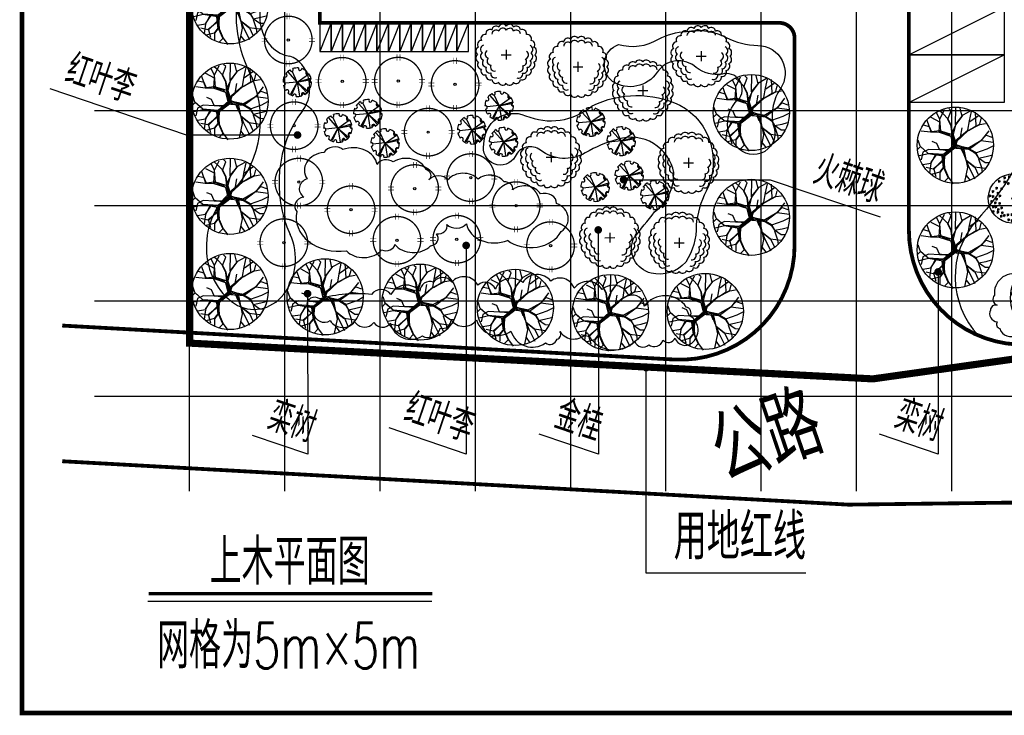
# Model space of a CAD drawing. Header units: millimetres. Extents: x -64078 to -62795, y 13127 to 13405.
# Tile 1 of 51: x -64074 to -63868, y 13127 to 13273. Entities that reach past the tile are written whole.
import ezdxf
from ezdxf.enums import TextEntityAlignment as Align

# ---------------------------------------------------------------- set-up
doc = ezdxf.new("R2010")
doc.units = ezdxf.units.MM
doc.header["$LTSCALE"] = 1000
doc.header["$MEASUREMENT"] = 0
for name, pattern in [('ACAD_ISO02W100', [15, 12, -3]), ('DASH', [0.35, 0.25, -0.1]), ('X3', [5, 4, -1])]:
    doc.linetypes.add(name, pattern=pattern)
for name, color, linetype in [('A绿-1', 94, 'Continuous'), ('DIM_LEAD', 3, 'Continuous'), ('DIM_SYMB', 3, 'Continuous'), ('dixing', 251, 'ACAD_ISO02W100'), ('DLSS', 4, 'Continuous'), ('JMD', 6, 'Continuous'), ('LH', 94, 'Continuous'), ('PUB_TEXT', 7, 'Continuous'), ('SYN_TK', 7, 'Continuous'), ('TREE', 74, 'Continuous'), ('文字', 6, 'Continuous'), ('方格网', 252, 'Continuous'), ('灌木线', 81, 'Continuous')]:
    doc.layers.add(name, color=color, linetype=linetype)
doc.styles.add('_TCH_DIM', font='SIMPLEX', dxfattribs={"bigfont": 'GBCBIG'})
doc.styles.add('HZ', font='rs.shx', dxfattribs={"width": 0.8, "bigfont": 'hztxt.shx'})
doc.linetypes.add('ZIGZAG', pattern='A,0.0001,-0.2,[131,ltypeshp.shx,S=0.2,R=0,X=-0.2,Y=0],-0.4,[131,ltypeshp.shx,S=0.2,R=180,X=0.2,Y=0],-0.2', length=0.8001)

# ---------------------------------------------------------------- blocks, each defined once
blk = doc.blocks.new('fghg')
at = {"color": 5, "linetype": 'Continuous'}
blk.add_line((31371, 359052), (36371, 361552), dxfattribs=at)
at = {"color": 5, "linetype": 'Continuous', "flags": 128}
blk.add_lwpolyline([(31371, 361552), (36371, 361552), (36371, 359052), (31371, 359052)], close=True, dxfattribs=at)
blk = doc.blocks.new('fgfgdfg')
at = {"color": 5, "linetype": 'Continuous'}
for p, q in [((154858, 83297), (154858, 81797)), ((155458, 83297), (154858, 83297)), ((155458, 83297), (154858, 81797)), ((155458, 81797), (155458, 83297)), ((154858, 81797), (155458, 81797))]:
    blk.add_line(p, q, dxfattribs=at)
blk = doc.blocks.new('栾树')
for p, q in [((-524, 583, 0), (-524, 930, 0)), ((-203, 770, 0), (-390, 970, 0)), ((-256, 516, 0), (-176, 850, 0)), ((-176, 850, 0), (-203, 1050, 0)), ((-176, 850, 0), (38, 1064, 0)), ((-42, 970, 0), (-96, 1064, 0)), ((52, 770, 0), (-42, 970, 0)), ((38, 770, 0), (212, 970, 0)), ((212, 970, 0), (172, 1050, 0)), ((199, 556, 0), (359, 997, 0)), ((453, 716, 0), (480, 957, 0)), ((-551, 583, 0), (-791, 703, 0)), ((-524, 743, 0), (-671, 837, 0)), ((-310, 489, 0), (-551, 583, 0)), ((-510, 569, 0), (-524, 743, 0)), ((-283, 529, 0), (-524, 583, 0)), ((-310, 516, 0), (-203, 770, 0)), ((65, 556, 0), (38, 770, 0)), ((78, 556, 0), (52, 770, 0)), ((52, 315, 0), (225, 569, 0)), ((199, 543, 0), (453, 716, 0)), ((225, 569, 0), (493, 743, 0)), ((493, 743, 0), (734, 783, 0)), ((613, 529, 0), (747, 756, 0)), ((613, 503, 0), (894, 583, 0)), ((747, 329, 0), (854, 703, 0)), ((-952, 289, 0), (-1059, 235, 0)), ((-952, 302, 0), (-952, 489, 0)), ((-805, 35, 0), (-952, 302, 0)), ((-805, 35, 0), (-952, 289, 0)), ((-484, 222, 0), (-591, 315, 0)), ((-243, 489, 0), (-310, 516, 0)), ((-29, 275, 0), (-310, 489, 0)), ((-2, 329, 0), (-256, 516, 0)), ((-176, 409, 0), (-243, 489, 0)), ((-122, 382, 0), (-176, 409, 0)), ((-69, 355, 0), (-122, 382, 0)), ((-42, 289, 0), (-69, 355, 0)), ((-42, 8, 0), (11, 315, 0)), ((0, 2, 0), (52, 315, 0)), ((0, 2, 0), (25, 289, 0)), ((11, 315, 0), (65, 556, 0)), ((25, 289, 0), (78, 556, 0)), ((25, 115, 0), (480, 289, 0)), ((38, -45, 0), (52, 382, 0)), ((52, 382, 0), (199, 543, 0)), ((212, 168, 0), (346, 409, 0)), ((480, 289, 0), (613, 529, 0)), ((480, 275, 0), (854, 342, 0)), ((480, 275, 0), (854, 329, 0)), ((493, 275, 0), (747, 329, 0)), ((854, 342, 0), (948, 476, 0)), ((854, 329, 0), (1015, 302, 0)), ((-805, 21, 0), (-1072, 48, 0)), ((-938, 115, 0), (-1059, -72, 0)), ((-765, 142, 0), (-938, 115, 0)), ((-403, -139, 0), (-805, 35, 0)), ((-443, -179, 0), (-805, 21, 0)), ((-470, 21, 0), (-765, 142, 0)), ((-470, 35, 0), (-484, 222, 0)), ((-270, -72, 0), (-470, 35, 0)), ((-203, -72, 0), (-470, 21, 0)), ((-42, 8, 0), (-403, -139, 0)), ((-56, -5, 0), (-29, 275, 0)), ((92, 115, 0), (-15, -19, 0)), ((-15, 35, 0), (346, -233, 0)), ((-15, 21, 0), (292, -166, 0)), ((-2, -45, 0), (52, 88, 0)), ((52, 88, 0), (480, 275, 0)), ((734, -126, 0), (1042, 75, 0)), ((-831, -259, 0), (-1059, -219, 0)), ((-831, -259, 0), (-952, -500, 0)), ((-631, -72, 0), (-831, -259, 0)), ((-617, -86, 0), (-831, -246, 0)), ((-430, -139, 0), (-617, -86, 0)), ((-470, -166, 0), (-537, -500, 0)), ((-377, -166, 0), (-510, -446, 0)), ((-390, -139, 0), (-497, -460, 0)), ((-417, -152, 0), (-497, -406, 0)), ((-457, -192, 0), (-497, -313, 0)), ((-430, -206, 0), (-497, -500, 0)), ((-350, -152, 0), (-457, -192, 0)), ((-15, -5, 0), (-443, -179, 0)), ((-29, -72, 0), (-430, -206, 0)), ((-42, -32, 0), (-377, -166, 0)), ((-29, -59, 0), (-350, -152, 0)), ((25, -86, 0), (-270, -72, 0)), ((-29, -32, 0), (-203, -72, 0)), ((-56, -5, 0), (292, -192, 0)), ((-15, -59, 0), (185, -192, 0)), ((-2, -86, 0), (359, -246, 0)), ((118, -126, 0), (132, -286, 0)), ((185, -192, 0), (118, -714, 0)), ((132, -126, 0), (159, -714, 0)), ((145, -139, 0), (145, -487, 0)), ((292, -166, 0), (480, -380, 0)), ((292, -192, 0), (466, -393, 0)), ((306, -192, 0), (734, -112, 0)), ((346, -233, 0), (734, -112, 0)), ((359, -246, 0), (466, -406, 0)), ((734, -112, 0), (921, -19, 0)), ((734, -112, 0), (1055, -273, 0)), ((921, -19, 0), (1055, -126, 0)), ((-818, -433, 0), (-992, -326, 0)), ((-497, -313, 0), (-818, -433, 0)), ((-805, -446, 0), (-818, -660, 0)), ((-484, -286, 0), (-805, -446, 0)), ((-497, -460, 0), (-684, -580, 0)), ((-537, -500, 0), (-658, -580, 0)), ((-524, -487, 0), (-497, -807, 0)), ((-510, -446, 0), (-484, -807, 0)), ((145, -487, 0), (319, -754, 0)), ((159, -513, 0), (306, -754, 0)), ((466, -393, 0), (506, -567, 0)), ((480, -380, 0), (506, -553, 0)), ((480, -393, 0), (827, -393, 0)), ((506, -553, 0), (640, -740, 0)), ((827, -393, 0), (1015, -366, 0)), ((-684, -580, 0), (-912, -567, 0)), ((-671, -580, 0), (-738, -767, 0)), ((-497, -807, 0), (-631, -874, 0)), ((-484, -807, 0), (-417, -1021, 0)), ((118, -714, 0), (-96, -1075, 0)), ((159, -714, 0), (212, -1088, 0)), ((306, -754, 0), (600, -901, 0)), ((319, -754, 0), (346, -1021, 0)), ((493, -580, 0), (493, -847, 0)), ((506, -567, 0), (720, -593, 0)), ((640, -740, 0), (747, -781, 0)), ((720, -593, 0), (881, -607, 0)), ((11, -914, 0), (65, -1088, 0)), ((493, -847, 0), (466, -981, 0))]:
    blk.add_line(p, q)
blk.add_circle((0, 2, 0), 1086)
blk = doc.blocks.new('金桂')
at = {"layer": 'A绿-1', "color": 3}
for p, q in [((-222, -540), (-222, -824)), ((-364, -682), (-80, -682))]:
    blk.add_line(p, q, dxfattribs=at)
for centre, major_axis, start_param, end_param in [((-684, -68), (-85.2, 85.2), -1.247368, 0.986448), ((-509, 30), (85.2, 85.2), 0.061629, 2.295445), ((-509, -86), (85.2, 85.2), 0.061629, 2.295445), ((-315, 80), (85.2, 85.2), 6.083015, 8.31683), ((-315, -36), (85.2, 85.2), 6.083015, 8.31683), ((-114, 78), (-85.2, 85.2), 4.250419, 6.484235), ((-114, -38), (-85.2, 85.2), 4.250419, 6.484235), ((79, 25), (85.2, 85.2), 5.559416, 7.793232), ((79, -91), (85.2, 85.2), 5.559416, 7.793232), ((251, -77), (-85.2, 85.2), 3.72682, 5.960636), ((-929, -381), (-85.2, 85.2), -0.723769, 1.510046), ((-827, -209), (-85.2, 85.2), -0.985569, 1.248247), ((392, -220), (-85.2, 85.2), 3.465021, 5.698837), ((490, -395), (85.2, 85.2), 4.774018, 7.007834), ((-982, -574), (85.2, 85.2), 1.108826, 3.342642), ((-842, -518), (85.2, 85.2), 1.108826, 3.342642), ((-708, -663), (85.2, 85.2), 1.370626, 3.604441), ((432, -537), (85.2, 85.2), 4.512219, 6.746034), ((540, -589), (85.2, 85.2), 4.512219, 6.746034), ((-984, -775), (85.2, 85.2), 1.370626, 3.604441), ((-844, -719), (85.2, 85.2), 1.370626, 3.604441), ((-794, -913), (-85.2, 85.2), 0.061629, 2.295445), ((-658, -857), (-85.2, 85.2), 0.061629, 2.295445), ((248, -887), (85.2, 85.2), 3.98862, 6.222435), ((302, -693), (85.2, 85.2), 4.250419, 6.484235), ((376, -931), (-85.2, 85.2), 2.417823, 4.651639), ((430, -737), (85.2, 85.2), 4.250419, 6.484235), ((538, -789), (85.2, 85.2), 4.250419, 6.484235), ((-934, -969), (-85.2, 85.2), 0.061629, 2.295445), ((-836, -1143), (85.2, 85.2), 1.894225, 4.12804), ((-696, -1087), (85.2, 85.2), 1.894225, 4.12804), ((-560, -1031), (85.2, 85.2), 1.894225, 4.12804), ((146, -1059), (85.2, 85.2), 3.72682, 5.960636), ((274, -1103), (-85.2, 85.2), 2.156024, 4.38984), ((383, -1155), (85.2, 85.2), 3.72682, 5.960636), ((484, -983), (-85.2, 85.2), 2.417823, 4.651639), ((-695, -1286), (-85.2, 85.2), 0.585228, 2.819043), ((-555, -1230), (-85.2, 85.2), 0.585228, 2.819043), ((-523, -1388), (85.2, 85.2), 2.417823, 4.651639), ((65, -1394), (85.2, 85.2), 3.203222, 5.437037), ((131, -1243), (85.2, 85.2), 3.465021, 5.698837), ((239, -1295), (-85.2, 85.2), 1.894225, 4.12804), ((-330, -1442), (85.2, 85.2), 2.679623, 4.913438), ((-129, -1444), (85.2, 85.2), 2.941422, 5.175238)]:
    blk.add_ellipse(centre, major_axis=major_axis, ratio=1, start_param=start_param, end_param=end_param, dxfattribs=at)
blk = doc.blocks.new('火棘球。')
at = {"layer": 'A绿-1', "color": 81}
for p, q in [((61, -7), (95, 1350)), ((36, -27), (-1276, 787)), ((36, -27), (-1195, 905)), ((36, -27), (1307, 849)), ((61, -16), (1327, 381)), ((36, -27), (-1508, -60)), ((-1462, -367), (-1438, -344)), ((-1446, -405), (-1388, -347)), ((-1431, -443), (-1349, -361)), ((-1415, -481), (-1321, -387)), ((-1400, -518), (-1293, -412)), ((-1384, -556), (-1276, -448)), ((-1369, -594), (-1268, -494)), ((-1353, -632), (-1261, -539)), ((36, -27), (-1225, -919)), ((36, -27), (-1116, -1055)), ((36, -27), (304, -1548)), ((36, -27), (145, -1568)), ((36, -27), (750, -1396)), ((-910, -1148), (-892, -1131)), ((-881, -1173), (-842, -1134)), ((-852, -1197), (-808, -1153)), ((-823, -1222), (-778, -1177)), ((-795, -1246), (-749, -1200)), ((-766, -1271), (-731, -1236)), ((-737, -1295), (-722, -1281)), ((-106, -1517), (-31, -1442)), ((-51, -1516), (41, -1423)), ((3, -1515), (89, -1430)), ((57, -1514), (118, -1454)), ((112, -1513), (147, -1478)), ((166, -1512), (176, -1502)), ((780, -1325), (949, -1156)), ((784, -1268), (885, -1166)), ((842, -1316), (988, -1170)), ((973, -1238), (1028, -1184))]:
    blk.add_line(p, q, dxfattribs=at)
for centre, major_axis, start_param, end_param in [((36, -27), (1600, 18), 2.2870926, 2.6862526), ((-850, 1232), (-190, 2), 0.3615019, 4.0324202), ((36, -27), (1600, 23), 1.6556891, 2.0548491), ((59, 1512), (189, 9), 2.8131124, 6.4840307), ((36, -27), (-1600, 6), 4.1873222, 4.5864822), ((960, 1205), (190, 1), 2.225773, 5.8966913), ((36, -27), (1600, 6), 0.4098177, 0.8089778), ((36, -27), (-1600, 3), -0.212612, 0.186548), ((-1421, 471), (-190, 3), 0.9911936, 4.6621119), ((36, -27), (-45.2, 2.3), 3.1931481, 9.4763334), ((1508, 426), (189, 11), 1.5460066, 5.2169249), ((36, -27), (-1600, 7), 2.9311067, 3.3302667), ((-1470, -497), (-186, 5), 1.7860433, 5.1469843), ((-1436, -481), (189, 10), 4.6915794, 8.3624977), ((-1429, -497), (186, 7), -1.4158363, 1.9451047), ((-1438, -491), (186, 3), 4.707756, 8.1275642), ((-1397, -491), (186, 3), 4.707756, 8.1275642), ((29, -33), (-1600, 5), 0.4169464, 0.8161064), ((36, -27), (-1596, 117), 0.4870245, 0.8861845), ((-911, -1289), (186, 3), -0.7695458, 2.5913952), ((-888, -1259), (190, 1), -0.9158197, 2.7550986), ((-889, -1266), (-186, 1), 2.217699, 5.6375072), ((-870, -1289), (186, 3), -0.7695458, 2.5913952), ((-848, -1266), (-186, 4), 2.2316835, 5.6514916), ((922, -1287), (189, 4), 0.3265315, 3.9974498), ((917, -1287), (186, 3), 0.3087732, 3.7285814), ((959, -1287), (-185, 14), 3.5410062, 6.9608144), ((36, -27), (-1600, 12), 2.3062988, 2.7054589), ((1493, -525), (-190, 1), 4.1245775, 7.7954958), ((36, -27), (-1600, 6), 1.0457384, 1.4448984), ((13, -1567), (189, 9), -0.328076, 3.3428424), ((7, -1602), (186, 4), -0.1474695, 3.2134715), ((10, -1570), (184, 24), -0.4337519, 2.9860563), ((48, -1602), (186, 4), -0.1474695, 3.2134715), ((52, -1570), (184, 24), -0.4337519, 2.9860563), ((29, -33), (1600, 8), -1.4764139, -1.0772539), ((36, -27), (1600, 6), -1.4749001, -1.0757401), ((933, -1315), (185, 18), 0.4053828, 3.7663238), ((975, -1315), (-186, 4), 3.6667717, 7.0277127)]:
    blk.add_ellipse(centre, major_axis=major_axis, ratio=1, start_param=start_param, end_param=end_param, dxfattribs=at)
blk = doc.blocks.new('红叶李')
at = {"layer": 'LH', "color": 12, "const_width": 0.05}
blk.add_lwpolyline([(-0.896, 0, -1), (0.896, 0, -0.414214), (0, -0.896, -0.414214), (-0.896, 0, 1)], format="xyb", dxfattribs=at)
at = {"layer": 'LH', "color": 12, "const_width": 0.02}
for points in [[(-0.05, 0.775), (-0.05, 1.005)], [(0.06, 0.775), (0.06, 1.005)], [(-1.008, 0.056), (-0.778, 0.056)], [(0.773, 0.059), (1.003, 0.059)], [(-1.008, -0.055), (-0.778, -0.055)], [(0.773, -0.051), (1.003, -0.051)], [(-0.053, -1.005), (-0.053, -0.776)], [(0.057, -1.005), (0.057, -0.776)]]:
    blk.add_lwpolyline(points, dxfattribs=at)
at = {"layer": 'LH', "color": 12}
blk.add_circle((0, 0), 0.0431, dxfattribs=at)
blk = doc.blocks.new('女贞')
at = {"layer": 'A绿-1', "color": 111}
for p, q in [((-1793, 657), (-1750, 492)), ((-1587, 702), (-1435, 690)), ((-1465, 770), (-1569, 611)), ((-1532, 782), (-1489, 617)), ((-1338, 816), (-1185, 803)), ((-1216, 883), (-1319, 724)), ((-1283, 895), (-1240, 730)), ((-1179, 668), (-1026, 656)), ((-1057, 736), (-1161, 577)), ((-1124, 748), (-1081, 583)), ((-998, 759), (-845, 747)), ((-876, 826), (-979, 668)), ((-943, 838), (-900, 674)), ((-941, 895), (-788, 883)), ((-819, 962), (-923, 803)), ((-886, 974), (-843, 810)), ((-737, 872), (-584, 860)), ((-615, 939), (-719, 781)), ((-682, 952), (-639, 787)), ((-560, 934), (-407, 922)), ((-438, 1001), (-542, 843)), ((-505, 1014), (-462, 849)), ((-340, 861), (-187, 849)), ((-218, 928), (-322, 770)), ((-285, 940), (-242, 776)), ((-2032, 44), (-2136, -114)), ((-2099, 57), (-2056, -108)), ((-2018, 181), (-1865, 169)), ((-1896, 248), (-2000, 90)), ((-1963, 261), (-1920, 96)), ((-1848, 578), (-1695, 566)), ((-1726, 645), (-1830, 486)), ((-1462, 510), (-1310, 498)), ((-1340, 577), (-1444, 418)), ((-1407, 589), (-1365, 424)), ((-601, 555), (-448, 543)), ((-479, 622), (-583, 464)), ((-546, 634), (-503, 470)), ((-351, 532), (-199, 520)), ((-229, 600), (-333, 441)), ((-296, 612), (-254, 447)), ((-102, 532), (51, 520)), ((20, 600), (-84, 441)), ((-47, 612), (-4, 447)), ((0, 340), (153, 328)), ((0, 0), (153, -12)), ((122, 407), (18, 248)), ((122, 67), (18, -92)), ((55, 419), (98, 254)), ((55, 79), (98, -85)), ((113, 555), (266, 543)), ((235, 622), (132, 464)), ((168, 634), (211, 470)), ((238, 91), (391, 78)), ((360, 158), (256, -1)), ((283, 261), (436, 248)), ((293, 170), (336, 5)), ((405, 328), (302, 169)), ((338, 340), (381, 175)), ((590, 159), (742, 146)), ((712, 226), (608, 67)), ((644, 238), (687, 73)), ((-2358, -306), (-2205, -318)), ((-2236, -239), (-2340, -397)), ((-2303, -227), (-2260, -391)), ((-2211, -578), (-2058, -590)), ((-2089, -511), (-2192, -669)), ((-2156, -498), (-2113, -663)), ((-2154, -23), (-2001, -35)), ((79, -306), (232, -318)), ((201, -239), (98, -397)), ((134, -227), (177, -391)), ((238, -612), (391, -624)), ((360, -545), (256, -703)), ((293, -532), (336, -697)), ((363, -125), (515, -137)), ((363, -385), (515, -397)), ((485, -58), (381, -216)), ((485, -318), (381, -477)), ((418, -45), (460, -210)), ((418, -306), (460, -471)), ((544, -147), (697, -159)), ((666, -80), (562, -239)), ((590, -510), (742, -522)), ((599, -68), (642, -233)), ((712, -443), (608, -601)), ((644, -431), (687, -595)), ((-2301, -816), (-2149, -828)), ((-2179, -749), (-2283, -907)), ((-2246, -736), (-2204, -901)), ((-2233, -1088), (-2081, -1100)), ((-2111, -1020), (-2215, -1179)), ((-2178, -1008), (-2136, -1173)), ((-1927, -1258), (-1775, -1270)), ((-1805, -1190), (-1909, -1349)), ((-1872, -1178), (-1830, -1343)), ((-193, -1235), (-40, -1247)), ((-71, -1168), (-174, -1326)), ((-138, -1156), (-95, -1320)), ((-11, -793), (141, -805)), ((111, -726), (7, -885)), ((44, -714), (86, -878)), ((91, -997), (243, -1009)), ((213, -930), (109, -1088)), ((247, -1270), (143, -1428)), ((146, -918), (188, -1082)), ((180, -1258), (222, -1422)), ((397, -1156), (549, -1168)), ((519, -1088), (415, -1247)), ((442, -827), (595, -839)), ((452, -1076), (494, -1241)), ((564, -760), (460, -919)), ((497, -748), (540, -912)), ((646, -906), (799, -919)), ((768, -839), (664, -998)), ((701, -827), (744, -992)), ((-1814, -1518), (-1661, -1530)), ((-1692, -1451), (-1796, -1610)), ((-1759, -1439), (-1716, -1603)), ((-1610, -1699), (-1457, -1712)), ((-1488, -1632), (-1591, -1791)), ((-1555, -1620), (-1512, -1785)), ((-1440, -1745), (-1287, -1757)), ((-1318, -1678), (-1421, -1836)), ((-1385, -1665), (-1342, -1830)), ((-1236, -1915), (-1083, -1927)), ((-1114, -1847), (-1217, -2006)), ((-1181, -1835), (-1138, -2000)), ((-694, -1893), (-798, -2051)), ((-761, -1881), (-719, -2045)), ((-692, -1518), (-539, -1530)), ((-569, -1451), (-673, -1610)), ((-637, -1439), (-594, -1603)), ((-510, -1937), (-358, -1949)), ((-388, -1870), (-492, -2029)), ((-455, -1858), (-412, -2023)), ((-453, -1665), (-301, -1678)), ((-331, -1598), (-435, -1757)), ((-399, -1586), (-356, -1751)), ((-113, -1756), (39, -1768)), ((9, -1689), (-95, -1847)), ((-58, -1677), (-16, -1841)), ((125, -1337), (277, -1349)), ((-816, -1960), (-664, -1972))]:
    blk.add_line(p, q, dxfattribs=at)
for major_axis, start_param, end_param in [((-2, 1635), 4.711423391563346, 10.99460869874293), ((-2.1, 72), 4.683630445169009, 10.96681575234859)]:
    blk.add_ellipse((-759, -507, 753), major_axis=major_axis, ratio=1, start_param=start_param, end_param=end_param, dxfattribs=at)
blk = doc.blocks.new('jkjhk')
at = {"layer": '灌木线', "color": 3, "ltscale": 200}
blk.add_lwpolyline([(358035, 95662, 0.674896), (357738, 93999, -0.525104), (358143, 90500, 0.473045), (358376, 87332, -0.444084), (358637, 85668, 0.695046), (359487, 82506, -0.560643), (360145, 80135, 0.326964), (359503, 74774, -0.74999), (356577, 71782, -0.585279), (356473, 76647, 0.376736), (357332, 81866, -0.207988), (356856, 85672, 0.177061), (356394, 90181, 0.06618), (355452, 92006, -0.224799), (355639, 95382, -0.496197), (358433, 96689, -0.818645)], format="xyb", close=True, dxfattribs=at)

msp = doc.modelspace()

# ---------------------------------------------------------------- linework, layer by layer
at = {"color": 1, "linetype": 'DASH', "ltscale": 0.05, "const_width": 1.5, "flags": 128}
msp.add_lwpolyline([(-64038.54, 13204.88), (-63895.09, 13197.37), (-63800.51, 13210.7), (-63751.73, 13215.8), (-63725.68, 13230.88), (-63707.68, 13255.67), (-63810.61, 13373.77), (-64025.42, 13364.85), (-64038.54, 13364.85)], close=True, dxfattribs=at)
at = {"layer": 'DIM_LEAD', "linetype": 'Continuous'}
for p, q in [((-64039.17, 13248.6, 0.19), (-64067.82, 13258.29, 0.19)), ((-64015.89, 13248.6, 0.19), (-64039.17, 13248.6, 0.19)), ((-63947.43, 13239.22, 0.19), (-63916.65, 13239.22, 0.19)), ((-63916.65, 13239.22, 0.19), (-63893.6, 13231.41, 0.19)), ((-63952.76, 13228.66, 0.19), (-63952.73, 13181.59, 0.19)), ((-63980.49, 13225.4, 0.19), (-63980.46, 13181.59, 0.19)), ((-63881.41, 13219.84, 0.19), (-63881.37, 13181.59, 0.19)), ((-64013.78, 13215.27, 0.19), (-64013.75, 13181.59, 0.19)), ((-63980.46, 13181.59, 0.19), (-63996.67, 13187.07, 0.19)), ((-64013.75, 13181.59, 0.19), (-64025.32, 13185.5, 0.19)), ((-63952.73, 13181.59, 0.19), (-63965.13, 13185.78, 0.19)), ((-63881.37, 13181.59, 0.19), (-63893.68, 13185.75, 0.19))]:
    msp.add_line(p, q, dxfattribs=at)
at = {"layer": 'DIM_LEAD', "linetype": 'Continuous', "const_width": 0.8, "elevation": 0.19}
for points in [[(-64015.51, 13248.47, 1), (-64016.27, 13248.73, 1)], [(-63947.81, 13239.34, 1), (-63947.05, 13239.09, 1)], [(-63952.63, 13229.04, 1), (-63952.89, 13228.29, 1)], [(-63980.36, 13225.78, 1), (-63980.62, 13225.02, 1)], [(-63881.28, 13220.22, 1), (-63881.53, 13219.46, 1)], [(-64013.65, 13215.65, 1), (-64013.91, 13214.89, 1)]]:
    msp.add_lwpolyline(points, format="xyb", close=True, dxfattribs=at)
at = {"layer": 'DIM_SYMB', "const_width": 0.8}
msp.add_lwpolyline([(-63942.68, 13199.33, 1), (-63942.68, 13200.13, 1)], format="xyb", close=True, dxfattribs=at)
at = {"layer": 'DIM_SYMB'}
msp.add_lwpolyline([(-63909.19, 13156.59), (-63942.68, 13156.57), (-63942.68, 13199.73)], dxfattribs=at)
at = {"layer": 'dixing', "linetype": 'ByBlock', "ltscale": 60, "elevation": 1.1, "flags": 128}
msp.add_lwpolyline([(-63878.99, 13346.92, -0.559002), (-63851.33, 13308.52, 0.111281), (-63856.63, 13275.82, -0.194143), (-63873.3, 13230.7, 0.389599), (-63872.92, 13206.47, -0.578077)], format="xyb", dxfattribs=at)
at = {"layer": 'dixing', "linetype": 'ByBlock', "ltscale": 60, "flags": 128}
msp.add_lwpolyline([(-63976.75, 13246.67), (-63976.75, 13246.67, -0.547682), (-63968.02, 13252.66, 0.281189), (-63954.02, 13254.73, -0.227153), (-63935.61, 13254.9, -0.404131), (-63930.12, 13236.79, 0.090507), (-63932.23, 13229.64, -0.158133), (-63934.39, 13221.9, 0.232698), (-63934.39, 13221.9, -0.27677), (-63941.65, 13219.58, -0.228767), (-63941.65, 13219.58, -0.473816), (-63945.29, 13226.97, 0.001288), (-63940.92, 13232.45, 0.243357), (-63936.89, 13240.7, 0.446094), (-63948.59, 13247.73, 0.066919), (-63955.49, 13244.84, -0.305877), (-63964.91, 13245.43, 0.487096), (-63970.2, 13244.09, -0.870303), (-63976.75, 13246.67, -0.217426)], format="xyb", dxfattribs=at)
at = {"layer": 'DLSS', "linetype": 'Continuous'}
for q in [(-64011.22, 13284.16), (-63914.74, 13272.16)]:
    msp.add_line((-64011.22, 13272.16), q, dxfattribs=at)
at = {"layer": 'DLSS', "linetype": 'Continuous', "const_width": 0.8, "flags": 128}
for points in [[(-63726.73, 13232.78), (-63752.6, 13218.33), (-63785.58, 13214.99), (-63860.28, 13204.78, -0.454591), (-63887.54, 13228.56), (-63887.54, 13335.45)], [(-63976.98, 13291.06), (-63976.98, 13286.16, -0.414214), (-63978.98, 13284.16), (-64011.22, 13284.16), (-64011.22, 13272.16), (-63914.74, 13272.16, -0.414214), (-63911.54, 13268.96, 1)], [(-63911.54, 13268.96), (-63911.54, 13225.41, -0.430539), (-63936.86, 13201.44), (-64065.3, 13208.57)]]:
    msp.add_lwpolyline(points, format="xyb", dxfattribs=at)
at = {"layer": 'DLSS', "linetype": 'X3', "const_width": 0.8, "flags": 128}
msp.add_lwpolyline([(-63736.6, 13170.76), (-63750.91, 13172.82), (-63900.25, 13170.95), (-64065.3, 13180.07)], dxfattribs=at)
at = {"layer": 'DLSS', "linetype": 'Continuous'}
msp.add_arc((-63914.74, 13268.96), 3.2, 0, 90, dxfattribs=at)
at = {"layer": 'SYN_TK', "color": 7, "const_width": 1}
msp.add_lwpolyline([(-64073.72, 13404.19), (-63693.72, 13404.19), (-63693.72, 13127.19), (-64073.72, 13127.19)], close=True, dxfattribs=at)
at = {"layer": '文字', "linetype": 'Continuous'}
msp.add_line((-64047.3, 13150.65, -0.15), (-63987.68, 13150.65, -0.15), dxfattribs=at)
at = {"layer": '文字', "linetype": 'Continuous', "const_width": 0.768, "elevation": -0.15, "flags": 128}
msp.add_lwpolyline([(-64047.13, 13152.25), (-63987.62, 13152.25)], dxfattribs=at)
at = {"layer": '方格网'}
for p, q in [((-64038.54, 13173.77), (-64038.54, 13380.85)), ((-64018.54, 13173.77), (-64018.54, 13380.85)), ((-63998.54, 13173.77), (-63998.54, 13380.85)), ((-63978.54, 13173.77), (-63978.54, 13380.85)), ((-63958.54, 13173.77), (-63958.54, 13380.85)), ((-63938.54, 13173.77), (-63938.54, 13380.85)), ((-63918.54, 13173.77), (-63918.54, 13380.85)), ((-63898.54, 13173.77), (-63898.54, 13380.85)), ((-63878.54, 13173.77), (-63878.54, 13380.85)), ((-64058.54, 13253.77), (-63698.54, 13253.77)), ((-64058.54, 13233.77), (-63698.54, 13233.77)), ((-64058.54, 13213.77), (-63698.54, 13213.77)), ((-64058.54, 13193.77), (-63698.54, 13193.77))]:
    msp.add_line(p, q, dxfattribs=at)
at = {"layer": '灌木线', "color": 3, "ltscale": 200}
msp.add_line((-64006.36, 13245.54, 0.19), (-64006.36, 13245.54, 0.19), dxfattribs=at)
msp.add_line((-64006.36, 13245.54, 0.19), (-64006.36, 13245.54, 0.19), dxfattribs=at)
at = {"layer": '灌木线', "color": 3, "linetype": 'ZIGZAG', "ltscale": 200}
for points, elevation in [([(-63934.22, 13270.33), (-63934.22, 13270.33, -0.167371), (-63925.9, 13269.1, 0.115441), (-63919.24, 13267.41, -0.59562), (-63914.52, 13258.31, 0.19455), (-63916.11, 13250.94, -0.90648), (-63923.73, 13246.28, -0.434818), (-63923.03, 13256.41, 0.680092), (-63926.75, 13261.41, -0.210575), (-63932.17, 13262.77, 0.457135), (-63940.38, 13261.78, -0.406397), (-63949.75, 13259.83, -0.584268), (-63948.52, 13267.62, 0.206622), (-63940.11, 13268.74, -0.112374), (-63934.22, 13270.33, 0.053216)], 0.19), ([(-63864.49, 13219.35, 0.520567), (-63869.58, 13214.95), (-63869.58, 13214.95, 0.520567), (-63869.58, 13214.95, 0.520567), (-63869.01, 13212.83, 0.520567), (-63870.42, 13211.84, 0.520567), (-63869, 13209.36, 0.520567), (-63868.43, 13207.93, 0.520567), (-63864.89, 13206.72, 0.520567)], -11.72)]:
    msp.add_lwpolyline(points, format="xyb", dxfattribs=dict(at, elevation=elevation))
at = {"layer": '灌木线', "color": 3, "linetype": 'ZIGZAG', "ltscale": 200, "elevation": 0.19}
msp.add_lwpolyline([(-64011.24, 13214.16, 0.520567), (-64011.24, 13214.16, 1.283418), (-64012.61, 13211.2, 0.520567), (-64009.04, 13209.61, 0.520567), (-64003.9, 13209.39, 0.520567), (-63999.86, 13209.21, 0.520567), (-63996.38, 13209.06, 0.520567), (-63989.69, 13206.39, 0.520567), (-63985.94, 13208.06, 0.520567), (-63983.66, 13209.8, 0.520567), (-63978.33, 13209.76, 0.520567), (-63971.08, 13207.42, 0.520567), (-63963.84, 13204.91, 0.520567), (-63961.41, 13205.72, 0.520567), (-63960.79, 13207.35, 0.520567), (-63955.1, 13207.1, 0.520567), (-63945.08, 13205.2, 0.520567), (-63942.17, 13204.52, 0.520567), (-63939.18, 13205.5, 0.520567), (-63936.59, 13205.94, 0.520567), (-63933.14, 13204.87, 0.520567), (-63933.45, 13210.58, 0.520567), (-63934.29, 13212.45, 0.520567), (-63943.1, 13212.64, 0.520567), (-63946.32, 13214.8, 0.520567), (-63951.96, 13216.15, 0.520567), (-63957.83, 13216.4, 0.520567), (-63962.73, 13217.9, 0.520567), (-63968.62, 13217.6, 0.520567), (-63974.38, 13216.2, 0.520567), (-63978.02, 13217.09, 0.520567), (-63983.51, 13217.69, 0.520567), (-63987.37, 13217.67, 0.520567), (-63990.21, 13215.78, 0.520567), (-63996.3, 13215.12, 0.520567), (-64000.34, 13215.11, 0.094702), (-64011.24, 13214.16)], format="xyb", close=True, dxfattribs=at)
at = {"layer": '灌木线', "color": 3, "ltscale": 200}
for centre, major_axis, start_param, end_param in [((-64009.66, 13241.21, 0.19), (-4.79, 0), -1.423946, 0.495916), ((-64008.1, 13244.14, 0.19), (-2.48, 0), 3.932145, 5.852007), ((-64004.18, 13241.98, 0.19), (-5, 0), 3.242883, 5.162745), ((-63997.26, 13241.72, 0.19), (-2.12, 0), 3.96336, 5.883222), ((-63993.08, 13240.22, 0.19), (-4.4, 0), 3.462867, 5.382729), ((-63989.53, 13240.1, 0.19), (-1.67, 0), 2.405332, 4.325194), ((-63986.3, 13238.11, 0.19), (-2.44, 0), 3.752458, 5.67232), ((-63981.11, 13237.52, 0.19), (-3.85, 0), 3.77167, 5.691532), ((-63975.52, 13237.51, 0.19), (-3.36, 0), 3.62003, 5.539892), ((-64012.54, 13237.29, 0.19), (-2.99, 0), -1.108956, 0.810906), ((-63972.36, 13237.42, 0.19), (-1.68, 0), 2.905103, 4.824965), ((-63968.2, 13235.07, 0.19), (-3.61, 0), 3.567275, 5.487137), ((-63964.1, 13234.3, 0.19), (-2.59, 0), 3.109399, 5.029262), ((-64013.97, 13233.64, 0.19), (-2.53, 0), -1.319007, 0.600856), ((-63963.66, 13231, 0.19), (-4.62, 0), 2.310104, 4.229966), ((-64007.2, 13231.28, 0.19), (-8.99, 0), -0.174072, 1.745791), ((-63986.52, 13229.43, 0.19), (-2.05, 0), 1.472582, 3.392445), ((-63982.52, 13231.02, 0.19), (-2.52, 0), 0.640243, 2.560105), ((-63974.59, 13230.58, 0.19), (-5.89, 0), 0.14197, 2.061832), ((-63988.43, 13226.91, 0.19), (-2.06, 0), 1.814183, 3.734046), ((-63966.99, 13230.51, 0.19), (-7.02, 0), 0.812212, 2.732074), ((-63997.35, 13225.81, 0.19), (-1.92, 0), 1.091368, 3.011231), ((-63991.57, 13227.55, 0.19), (-4.59, 0), 0.562561, 2.482423), ((-64002.02, 13226.42, 0.19), (-4.52, 0), 0.643608, 2.56347)]:
    msp.add_ellipse(centre, major_axis=major_axis, ratio=0.790962, start_param=start_param, end_param=end_param, dxfattribs=at)

# ---------------------------------------------------------------- block references
at = {"linetype": 'Continuous', "xscale": 0.004000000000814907, "yscale": 0.004000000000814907, "zscale": 0.003999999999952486}
for name, p in [('fghg', (-64013.02, 11829.25)), ('fgfgdfg', (-64630.66, 12938.98)), ('fgfgdfg', (-64628.26, 12938.98)), ('fgfgdfg', (-64625.86, 12938.98)), ('fgfgdfg', (-64623.46, 12938.98)), ('fgfgdfg', (-64621.06, 12938.98)), ('fgfgdfg', (-64618.66, 12938.98)), ('fgfgdfg', (-64616.26, 12938.98)), ('fgfgdfg', (-64613.86, 12938.98)), ('fgfgdfg', (-64611.46, 12938.98)), ('fgfgdfg', (-64609.06, 12938.98)), ('fgfgdfg', (-64606.66, 12938.98)), ('fgfgdfg', (-64604.26, 12938.98)), ('fgfgdfg', (-64601.86, 12938.98)), ('fghg', (-64013.02, 11819.25))]:
    msp.add_blockref(name, p, dxfattribs=at)
at = {"layer": 'A绿-1'}
for name, p, xscale, yscale, zscale, rotation in [('金桂', (-63970.52, 13270.43, 0.19), 0.007257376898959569, 0.0072573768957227, 0.007257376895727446, 0.4913029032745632), ('金桂', (-63929.57, 13270.14, 0.19), 0.007257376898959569, 0.0072573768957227, 0.007257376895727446, 0.4913029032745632), ('金桂', (-63955.45, 13267.89, 0.19), 0.007257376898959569, 0.0072573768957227, 0.007257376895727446, 0.4913029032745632), ('火棘球。', (-64015.98, 13259.62, 0.19), 0.001874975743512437, 0.001874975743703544, 0.001874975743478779, 97.42719197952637), ('金桂', (-63941.84, 13262.92, 0.19), 0.007257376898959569, 0.0072573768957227, 0.007257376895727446, 0.4913029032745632), ('火棘球。', (-63973.58, 13254.66, 0.19), 0.001874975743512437, 0.001874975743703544, 0.001874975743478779, 97.42719197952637), ('火棘球。', (-64001.18, 13252.97, 0.19), 0.001874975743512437, 0.001874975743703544, 0.001874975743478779, 97.42719197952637), ('火棘球。', (-63954.36, 13251.28, 0.19), 0.001874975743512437, 0.001874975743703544, 0.001874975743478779, 97.42719197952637), ('火棘球。', (-64007.45, 13249.98, 0.19), 0.001874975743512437, 0.001874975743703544, 0.001874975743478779, 97.42719197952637), ('火棘球。', (-63979.36, 13249.64, 0.19), 0.001874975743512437, 0.001874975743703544, 0.001874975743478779, 97.42719197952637), ('火棘球。', (-63972.69, 13247.09, 0.19), 0.001874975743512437, 0.001874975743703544, 0.001874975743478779, 97.42719197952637), ('金桂', (-63961.11, 13248.9, 0.19), 0.007257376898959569, 0.0072573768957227, 0.007257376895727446, 0.4913029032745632), ('火棘球。', (-63947.98, 13247.23, 0.19), 0.001874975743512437, 0.001874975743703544, 0.001874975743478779, 97.42719197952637), ('火棘球。', (-63997.55, 13246.85, 0.19), 0.001874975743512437, 0.001874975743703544, 0.001874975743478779, 97.42719197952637), ('金桂', (-63932.24, 13247.73, 0.19), 0.007257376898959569, 0.0072573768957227, 0.007257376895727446, 0.4913029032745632), ('火棘球。', (-63946.31, 13240, 0.19), 0.001874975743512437, 0.001874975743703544, 0.001874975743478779, 97.42719197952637), ('火棘球。', (-63953.44, 13237.59, 0.19), 0.001874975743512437, 0.001874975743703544, 0.001874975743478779, 97.42719197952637), ('女贞', (-63867.83, 13233.32), 0.003165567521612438, 0.003165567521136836, 0.003165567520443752, 188.7143835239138), ('火棘球。', (-63940.93, 13235.89, 0.19), 0.001874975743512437, 0.001874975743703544, 0.001874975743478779, 97.42719197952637), ('金桂', (-63948.75, 13232, 0.19), 0.007257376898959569, 0.0072573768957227, 0.007257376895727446, 0.4913029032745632), ('金桂', (-63934.21, 13230.91, 0.19), 0.007257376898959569, 0.0072573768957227, 0.007257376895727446, 0.4913029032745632)]:
    msp.add_blockref(name, p, dxfattribs=dict(at, xscale=xscale, yscale=yscale, zscale=zscale, rotation=rotation))
at = {"layer": 'LH', "xscale": 5.581443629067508, "yscale": 5.581443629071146, "zscale": 5.58144362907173}
for p in [(-64017.83, 13268.56, 0.19), (-64006.51, 13259.88, 0.19), (-63994.73, 13259.92, 0.19), (-63982.81, 13259.22, 0.19), (-64016.6, 13250.56, 0.19), (-63988.47, 13249.2, 0.19), (-64015.62, 13238.71, 0.19), (-63979.51, 13239.66, 0.19), (-63991.3, 13237.35, 0.19), (-64004.64, 13232.9, 0.19), (-63969.99, 13233.76, 0.19), (-63995.02, 13226.49, 0.19), (-63982.46, 13226.71, 0.19), (-64018.76, 13225.98, 0.19), (-63962.77, 13225.36, 0.19)]:
    msp.add_blockref('红叶李', p, dxfattribs=at)
at = {"layer": 'TREE', "color": 3, "linetype": 'Continuous', "xscale": 0.007364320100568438, "yscale": 0.007364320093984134, "zscale": 0.007364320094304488, "rotation": 19.14730147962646}
for p in [(-64030.07, 13275.71), (-64030.07, 13255.71), (-63920.62, 13253.3), (-63877.79, 13246.45), (-64030.07, 13235.71), (-63920.62, 13231.3), (-63877.79, 13224.45), (-64030.07, 13215.71), (-64010.1, 13214.6), (-63990.14, 13213.49), (-63858.21, 13214.41), (-63970.17, 13212.38), (-63950.2, 13211.28), (-63930.28, 13211.53)]:
    msp.add_blockref('栾树', p, dxfattribs=at)
at = {"layer": '方格网', "linetype": 'Continuous', "xscale": 0.004000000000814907, "yscale": 0.004846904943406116, "zscale": 0.003999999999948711}
msp.add_blockref('jkjhk', (-65455.44, 12865.28, 0.19), dxfattribs=at)

# ---------------------------------------------------------------- texts
at = {"layer": 'JMD', "color": 4, "linetype": 'Continuous', "style": 'HZ', "width": 0.8}
msp.add_text('公路', height=14.4, rotation=18.6968, dxfattribs=at).set_placement((-63917.7, 13186.05, -56.56), align=Align.MIDDLE)
at = {"layer": 'PUB_TEXT', "linetype": 'Continuous', "style": '_TCH_DIM'}
for s, p in [('红叶李', (-64065.16, 13259.61, 0.19)), ('火棘球', (-63908.1, 13238.54, 0.19)), ('红叶李', (-63994.01, 13188.39, 0.19)), ('栾树', (-64022.66, 13186.82, 0.19)), ('金桂', (-63962.47, 13187.1, 0.19)), ('栾树', (-63891.02, 13187.07, 0.19))]:
    msp.add_text(s, height=6.752, rotation=341.3032, dxfattribs=at).set_placement(p)
at = {"layer": 'PUB_TEXT', "style": '_TCH_DIM'}
msp.add_text('用地红线', height=9.645, dxfattribs=at).set_placement((-63936.92, 13159.41))
at = {"layer": '文字', "linetype": 'Continuous', "style": 'HZ', "width": 0.7}
for s, p in [('上木平面图', (-64034.36, 13154.13, -0.38)), ('网格为5m×5m', (-64045.39, 13136.54, -0.38))]:
    msp.add_text(s, height=9.6, dxfattribs=at).set_placement(p)

doc.saveas('drawing.dxf')
